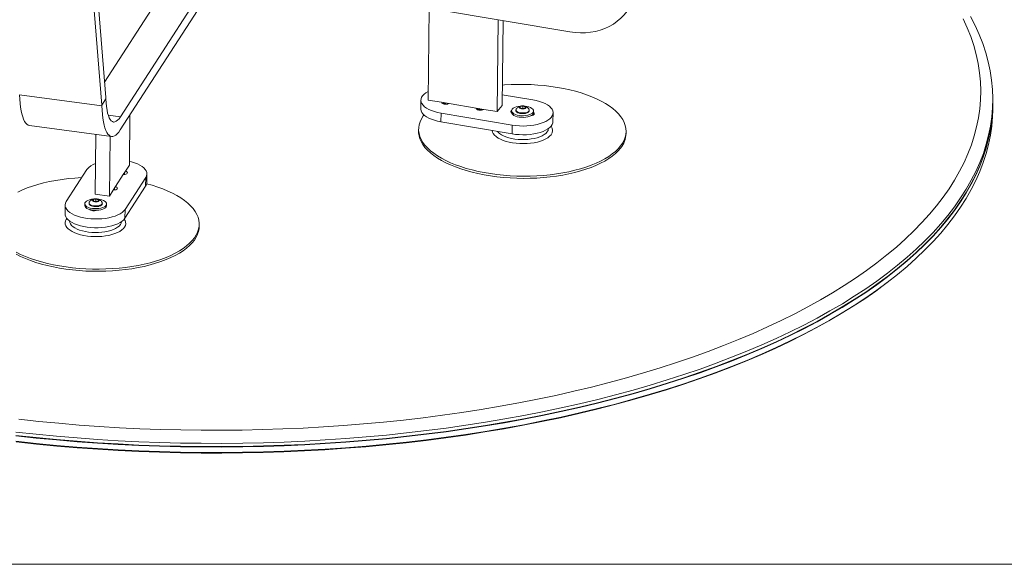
# Model space of a CAD drawing. Header units: millimetres. Extents: x 7 to 411, y 11 to 292.
# Tile 11 of 14: x 280 to 343, y 113 to 147. Entities that reach past the tile are written whole.
import ezdxf

# ---------------------------------------------------------------- set-up
doc = ezdxf.new("R2010")
doc.units = ezdxf.units.MM

msp = doc.modelspace()

# ---------------------------------------------------------------- linework, layer by layer
at = {"color": 7, "linetype": 'Continuous', "lineweight": 18}
for p, q in [((285.8832, 142.0516), (283.014, 177.8171)), ((282.7585, 177.4219), (285.634, 141.5787)), ((285.8051, 143.0258), (290.5693, 150.3941)), ((293.1785, 150.6978), (286.8122, 140.8518)), ((286.803, 140.0239), (293.1693, 149.8698)), ((315.1353, 146.1904), (293.2377, 149.8847)), ((306.206, 141.9026), (306.2701, 147.6861)), ((310.6106, 146.9538), (310.5464, 141.1703)), ((310.9195, 146.9017), (310.8601, 141.5514)), ((280.4565, 142.2333), (285.6357, 141.5361)), ((310.8677, 142.2372), (312.8036, 141.9106)), ((285.8898, 141.9744), (285.634, 141.5787)), ((285.634, 141.5787), (285.6357, 141.5361)), ((305.742, 141.8948), (305.7359, 141.3428)), ((307.0485, 141.7605), (306.206, 141.9026)), ((307.5337, 141.6786), (307.0485, 141.7605)), ((307.0636, 141.7579), (307.0632, 141.7142)), ((307.1953, 141.7357), (307.1368, 141.6646)), ((307.2126, 141.7328), (307.203, 141.6729)), ((309.2187, 141.3943), (307.5337, 141.6786)), ((310.8601, 141.5514), (310.5464, 141.1703)), ((312.0082, 141.4874), (311.9927, 141.4093)), ((312.0072, 141.4046), (312.0082, 141.4874)), ((312.1691, 141.5191), (312.0082, 141.4874)), ((312.1675, 141.3687), (312.1691, 141.5191)), ((312.3147, 141.4728), (312.1691, 141.5191)), ((312.2992, 141.3947), (312.3147, 141.4728)), ((341.7763, 141.2579), (341.7801, 141.6028)), ((341.7801, 141.6028), (341.7804, 141.629)), ((341.7804, 141.629), (341.7827, 141.836)), ((286.0422, 140.9555), (286.8122, 140.8518)), ((287.376, 137.8042), (287.411, 140.9642)), ((307.0053, 140.5277), (307.0114, 141.0796)), ((311.4966, 140.3229), (307.0114, 141.0796)), ((309.704, 141.3125), (309.2187, 141.3943)), ((309.2339, 141.3918), (309.2334, 141.3481)), ((309.3656, 141.3695), (309.307, 141.2984)), ((309.3828, 141.3666), (309.3732, 141.3067)), ((310.5464, 141.1703), (309.704, 141.3125)), ((311.459, 141.2279), (311.4578, 141.1244)), ((311.9927, 141.4093), (312.1382, 141.3629)), ((312.1382, 141.3629), (312.2992, 141.3947)), ((312.6859, 140.9142), (312.6859, 140.9182)), ((312.8424, 141.1091), (312.8435, 141.2126)), ((314.0669, 140.5435), (314.073, 141.0954)), ((281.073, 140.301), (286.2522, 139.6038)), ((311.4904, 139.771), (307.0053, 140.5277)), ((311.4904, 139.771), (311.4966, 140.3229)), ((285.268, 139.7363), (285.2262, 135.9721)), ((286.1558, 139.6168), (286.1141, 135.8526)), ((305.5996, 140.0716), (305.5981, 139.9336)), ((318.6742, 139.7886), (318.6758, 139.9265)), ((287.131, 137.4254), (287.376, 137.8042)), ((284.7038, 137.5275), (283.3998, 135.5108)), ((286.5001, 136.4496), (286.99, 137.2072)), ((286.99, 137.2072), (287.131, 137.4254)), ((287.0026, 137.2268), (287.0577, 137.2193)), ((287.0587, 137.3136), (287.0577, 137.2193)), ((287.0577, 137.2193), (287.086, 137.2148)), ((288.4703, 136.7052), (288.4764, 137.2572)), ((287.0992, 135.0128), (288.4032, 137.0295)), ((288.3971, 136.4776), (288.4032, 137.0295)), ((285.2262, 135.9721), (286.1141, 135.8526)), ((286.1141, 135.8526), (286.359, 136.2314)), ((286.359, 136.2314), (286.5001, 136.4496)), ((286.3717, 136.2509), (286.4267, 136.2435)), ((286.4278, 136.3377), (286.4267, 136.2435)), ((286.4267, 136.2435), (286.455, 136.239)), ((287.0931, 134.4609), (288.3971, 136.4776)), ((283.3266, 135.2831), (283.3204, 134.7312)), ((284.5584, 135.373), (284.5573, 135.2695)), ((285.1076, 135.6324), (285.0921, 135.5543)), ((285.0921, 135.5543), (285.2377, 135.508)), ((285.1067, 135.5497), (285.1076, 135.6324)), ((285.2686, 135.6642), (285.1076, 135.6324)), ((285.2377, 135.508), (285.3986, 135.5397)), ((285.2669, 135.5137), (285.2686, 135.6642)), ((285.4141, 135.6178), (285.2686, 135.6642)), ((285.3986, 135.5397), (285.4141, 135.6178)), ((285.9418, 135.2541), (285.9429, 135.3576)), ((285.0239, 134.9538), (285.0172, 134.9399)), ((285.126, 134.9553), (285.1536, 134.9475)), ((287.0931, 134.4609), (287.0992, 135.0128)), ((291.7714, 133.9331), (291.7729, 134.0711)), ((335.0922, 130.3828), (335.1597, 130.4343)), ((234.1379, 112.6613), (405.2401, 112.6613))]:
    msp.add_line(p, q, dxfattribs=at)
at = {"color": 7, "linetype": 'Continuous', "lineweight": 18, "flags": 128}
for points in [[(319.3168, 148.8669), (319.2491, 148.5695), (319.1563, 148.2822), (319.039, 148.0067), (318.8979, 147.7446), (318.7339, 147.4976), (318.548, 147.2673), (318.3413, 147.0549), (318.1151, 146.8619), (317.8708, 146.6895), (317.6099, 146.5386), (317.3341, 146.4102), (317.0449, 146.3052), (316.7443, 146.2242), (316.434, 146.1675), (316.116, 146.1358), (315.7922, 146.129), (315.4646, 146.1472), (315.1353, 146.1904)], [(340.3749, 147.1673), (340.6667, 146.6005), (340.925, 146.0308), (341.1496, 145.4586), (341.3404, 144.8844), (341.4972, 144.3084), (341.62, 143.7311), (341.7086, 143.1529), (341.763, 142.5742), (341.7831, 141.9953), (341.769, 141.4167), (341.7206, 140.8388), (341.638, 140.2619), (341.5213, 139.6865), (341.3704, 139.113), (341.1856, 138.5417), (340.9669, 137.973), (340.7145, 137.4074), (340.4286, 136.8452), (340.1093, 136.2868), (339.7569, 135.7326), (339.3716, 135.1829), (338.9538, 134.6382), (338.5036, 134.0987), (338.0213, 133.565), (337.5074, 133.0373), (336.9622, 132.516), (336.386, 132.0015), (335.7792, 131.4942), (335.1423, 130.9942), (334.4756, 130.5021), (333.7797, 130.0182), (333.0551, 129.5427), (332.3021, 129.076), (331.5214, 128.6185), (330.7134, 128.1704), (329.8788, 127.732), (329.018, 127.3037), (328.1318, 126.8857), (327.2206, 126.4783), (326.2851, 126.0819), (325.326, 125.6966), (324.3439, 125.3228), (323.3395, 124.9607), (322.3135, 124.6105), (321.2665, 124.2725), (320.1994, 123.9469), (319.1128, 123.634), (318.0074, 123.3339), (316.8841, 123.0468), (315.7435, 122.7731), (314.5866, 122.5128), (313.414, 122.266), (312.2266, 122.0331), (311.0252, 121.8142), (309.8106, 121.6093), (308.5837, 121.4187), (307.3452, 121.2425), (306.0961, 121.0807), (304.8371, 120.9336), (303.5693, 120.8012), (302.2933, 120.6835), (301.0102, 120.5808), (299.7207, 120.493), (298.4258, 120.4201), (297.1263, 120.3624), (295.8232, 120.3197), (294.5173, 120.2922), (293.2095, 120.2798), (291.9008, 120.2826), (290.592, 120.3005), (289.284, 120.3336), (287.9777, 120.3818), (286.674, 120.4451), (285.3738, 120.5234), (284.0781, 120.6167), (282.7876, 120.7249), (281.5032, 120.8479), (280.2259, 120.9858)], [(280.4091, 121.7979), (281.6667, 121.6622), (282.9313, 121.541), (284.202, 121.4345), (285.4778, 121.3426), (286.758, 121.2655), (288.0416, 121.2032), (289.3278, 121.1558), (290.6157, 121.1232), (291.9044, 121.1056), (293.193, 121.1029), (294.4806, 121.115), (295.7664, 121.1421), (297.0495, 121.1841), (298.329, 121.241), (299.604, 121.3127), (300.8736, 121.3991), (302.1371, 121.5003), (303.3934, 121.6162), (304.6418, 121.7466), (305.8813, 121.8914), (307.1113, 122.0507), (308.3307, 122.2242), (309.5387, 122.4119), (310.7347, 122.6136), (311.9176, 122.8292), (313.0867, 123.0585), (314.2413, 123.3014), (315.3804, 123.5577), (316.5034, 123.8273), (317.6095, 124.1099), (318.6978, 124.4054), (319.7677, 124.7135), (320.8185, 125.0341), (321.8493, 125.3669), (322.8596, 125.7117), (323.8485, 126.0682), (324.8155, 126.4363), (325.7599, 126.8157), (326.681, 127.206), (327.5781, 127.6071), (328.4508, 128.0187), (329.2983, 128.4404), (330.1201, 128.872), (330.9156, 129.3132), (331.6843, 129.7637), (332.4257, 130.2232), (333.1392, 130.6914), (333.8244, 131.1679), (334.4808, 131.6525), (335.1079, 132.1447), (335.7054, 132.6443), (336.2727, 133.1509), (336.8096, 133.6641), (337.3156, 134.1837), (337.7904, 134.7092), (338.2337, 135.2403), (338.6451, 135.7767), (339.0245, 136.3179), (339.3714, 136.8636), (339.6858, 137.4134), (339.9673, 137.967), (340.2158, 138.5239), (340.4312, 139.0839), (340.6132, 139.6464), (340.7617, 140.2111), (340.8767, 140.7776), (340.958, 141.3456), (341.0056, 141.9146), (341.0195, 142.4843), (340.9997, 143.0543), (340.9461, 143.6241), (340.8589, 144.1934), (340.738, 144.7618), (340.5836, 145.329), (340.3957, 145.8944), (340.1746, 146.4578), (339.9202, 147.0187)], [(318.3269, 139.012), (318.4503, 139.19), (318.5473, 139.3714), (318.6173, 139.5554), (318.6602, 139.7413), (318.6758, 139.9283), (318.6639, 140.1155), (318.6246, 140.3023), (318.5581, 140.4878), (318.4648, 140.6712), (318.3448, 140.8519), (318.1988, 141.0289), (318.0274, 141.2017), (317.8313, 141.3694), (317.6114, 141.5313), (317.3684, 141.6868), (317.1036, 141.8353), (316.8178, 141.976), (316.5125, 142.1084), (316.1888, 142.232), (315.8482, 142.3463), (315.4919, 142.4506), (315.1216, 142.5447), (314.7388, 142.6282), (314.345, 142.7006), (313.942, 142.7616), (313.5315, 142.8111), (313.1151, 142.8488), (312.6946, 142.8745), (312.2717, 142.8882), (311.8483, 142.8898), (311.4261, 142.8792), (311.0069, 142.8565), (310.8745, 142.8468)], [(280.4565, 142.2333), (280.4718, 141.954), (280.4944, 141.6918), (280.5243, 141.4483), (280.5612, 141.225), (280.605, 141.0233), (280.6553, 140.8443), (280.7119, 140.6893), (280.7743, 140.5591), (280.8423, 140.4546), (280.9153, 140.3764), (280.993, 140.325), (281.073, 140.301)], [(307.0114, 141.0796), (306.7982, 141.1222), (306.5976, 141.1757), (306.4126, 141.2394), (306.2458, 141.3123), (306.0998, 141.3935), (305.9765, 141.4816), (305.8779, 141.5754), (305.8053, 141.6736), (305.7599, 141.7747), (305.7422, 141.8772), (305.7526, 141.9797), (305.7909, 142.0806), (305.8564, 142.1786), (305.9484, 142.272), (306.0654, 142.3597), (306.2057, 142.4402), (306.212, 142.4434)], [(285.6357, 141.5361), (285.6509, 141.2569), (285.6736, 140.9947), (285.7035, 140.7512), (285.7404, 140.5278), (285.7841, 140.3261), (285.8345, 140.1471), (285.891, 139.9921), (285.9535, 139.8619), (286.0214, 139.7574), (286.0945, 139.6792), (286.1722, 139.6278), (286.2541, 139.6035), (286.3396, 139.6065), (286.4283, 139.6368), (286.5195, 139.694), (286.6128, 139.778), (286.7075, 139.8882), (286.803, 140.0239)], [(286.8122, 140.8518), (286.723, 140.7272), (286.6349, 140.6308), (286.5486, 140.5634), (286.4649, 140.5255), (286.3844, 140.5176), (286.3079, 140.5396), (286.236, 140.5915), (286.1693, 140.6726), (286.1084, 140.7824), (286.0538, 140.92), (286.006, 141.084), (285.9654, 141.2732), (285.9323, 141.4859), (285.9071, 141.7203), (285.8898, 141.9744)], [(307.0485, 141.7605), (307.0573, 141.7226), (307.0926, 141.6877), (307.1507, 141.6592), (307.2257, 141.6401), (307.3101, 141.6324), (307.3952, 141.6367), (307.4723, 141.6526), (307.5337, 141.6786)], [(307.2113, 141.7249), (307.203, 141.7101), (307.2032, 141.6723), (307.2287, 141.6397)], [(312.0385, 141.5233), (312.0139, 141.5215), (311.8801, 141.5043), (311.7575, 141.4755), (311.6509, 141.4363), (311.5648, 141.3882), (311.5028, 141.3332), (311.4673, 141.2736), (311.4598, 141.2118), (311.4806, 141.1504), (311.5288, 141.0918), (311.6025, 141.0385), (311.6988, 140.9926), (311.8135, 140.9561), (311.942, 140.9303), (312.0792, 140.9165), (312.2192, 140.915), (312.3565, 140.9261), (312.4854, 140.9492), (312.6006, 140.9834), (312.6974, 141.0273), (312.7719, 141.0791), (312.8209, 141.1367), (312.8209, 141.1367)], [(312.8036, 141.9106), (313.0169, 141.868), (313.2174, 141.8145), (313.4025, 141.7508), (313.5692, 141.6779), (313.7153, 141.5967), (313.8385, 141.5086), (313.9372, 141.4148), (314.0097, 141.3166), (314.0552, 141.2155), (314.0728, 141.113), (314.0625, 141.0105), (314.0242, 140.9096), (313.9586, 140.8116), (313.8666, 140.7182), (313.7497, 140.6305), (313.6093, 140.55), (313.4477, 140.4777), (313.2672, 140.4147), (313.0704, 140.362), (312.8602, 140.3202), (312.6396, 140.2901), (312.4119, 140.2721), (312.1803, 140.2663), (311.9483, 140.273), (311.7193, 140.2919), (311.4966, 140.3229)], [(312.2431, 141.3555), (312.1678, 141.3476), (312.0906, 141.3523), (312.0219, 141.369), (311.9711, 141.3955), (311.9448, 141.4281), (311.9468, 141.4624), (311.9767, 141.4939), (312.0306, 141.5182), (312.101, 141.5321), (312.1786, 141.5337), (312.2528, 141.5228), (312.3136, 141.5008), (312.3528, 141.4708), (312.3651, 141.4367), (312.3489, 141.4033), (312.3063, 141.3749), (312.2431, 141.3555)], [(312.8209, 141.1367), (312.8425, 141.1977), (312.8358, 141.2596), (312.8011, 141.3199), (312.7398, 141.3761), (312.6544, 141.426), (312.5484, 141.4674), (312.4261, 141.4987), (312.2926, 141.5186), (312.2914, 141.5188)], [(314.584, 122.2796), (315.741, 122.5399), (316.8815, 122.8136), (318.0048, 123.1007), (319.1102, 123.4008), (320.1968, 123.7137), (321.264, 124.0393), (322.3109, 124.3773), (323.3369, 124.7275), (324.3413, 125.0896), (325.3234, 125.4634), (326.2825, 125.8487), (327.218, 126.2451), (328.1292, 126.6525), (329.0154, 127.0705), (329.8762, 127.4988), (330.7108, 127.9372), (331.5188, 128.3853), (332.2995, 128.8428), (333.0525, 129.3095), (333.7772, 129.785), (334.4731, 130.2689), (335.1397, 130.761), (335.7766, 131.261), (336.3834, 131.7683), (336.9596, 132.2829), (337.5048, 132.8041), (338.0188, 133.3318), (338.501, 133.8655), (338.9512, 134.405), (339.3691, 134.9497), (339.7543, 135.4994), (340.1067, 136.0536), (340.426, 136.612), (340.7119, 137.1742), (340.9643, 137.7399), (341.183, 138.3085), (341.3678, 138.8798), (341.5187, 139.4534), (341.6355, 140.0287), (341.7181, 140.6056), (341.7664, 141.1835), (341.7801, 141.6028)], [(341.7804, 141.629), (341.7667, 141.2097), (341.7183, 140.6318), (341.6357, 140.055), (341.519, 139.4796), (341.3681, 138.906), (341.1833, 138.3347), (340.9646, 137.7661), (340.7122, 137.2004), (340.4263, 136.6382), (340.107, 136.0798), (339.7546, 135.5256), (339.3693, 134.9759), (338.9515, 134.4312), (338.5013, 133.8918), (338.019, 133.358), (337.5051, 132.8303), (336.9599, 132.3091), (336.3837, 131.7946), (335.7769, 131.2872), (335.14, 130.7873), (334.4733, 130.2952), (333.7774, 129.8112), (333.0528, 129.3357), (332.2998, 128.869), (331.5191, 128.4115), (330.7111, 127.9634), (329.8765, 127.525), (329.0157, 127.0967), (328.1295, 126.6787), (327.2183, 126.2714), (326.2828, 125.8749), (325.3237, 125.4896), (324.3416, 125.1158), (323.3372, 124.7537), (322.3112, 124.4035), (321.2643, 124.0655), (320.1971, 123.7399), (319.1105, 123.427), (318.0051, 123.1269), (316.8818, 122.8399), (315.7412, 122.5661), (314.5843, 122.3058)], [(280.2195, 120.4076), (281.4968, 120.2698), (282.7811, 120.1467), (284.0716, 120.0385), (285.3674, 119.9452), (286.6676, 119.8669), (287.9713, 119.8036), (289.2776, 119.7555), (290.5856, 119.7224), (291.8944, 119.7045), (293.2031, 119.7017), (294.5109, 119.7141), (295.8168, 119.7416), (297.1199, 119.7842), (298.4194, 119.842), (299.7143, 119.9148), (301.0037, 120.0026), (302.2869, 120.1054), (303.5629, 120.223), (304.8307, 120.3554), (306.0897, 120.5026), (307.3388, 120.6643), (308.5772, 120.8406), (309.8042, 121.0312), (311.0188, 121.236), (312.2202, 121.455), (313.4076, 121.6879), (314.5802, 121.9346), (315.7371, 122.1949), (316.8777, 122.4687), (318.001, 122.7557), (319.1063, 123.0558), (320.193, 123.3687), (321.2601, 123.6943), (322.3071, 124.0323), (323.3331, 124.3825), (324.3375, 124.7446), (325.3196, 125.1185), (326.2787, 125.5037), (327.2142, 125.9002), (328.1253, 126.3075), (329.0116, 126.7255), (329.8724, 127.1538), (330.707, 127.5922), (331.515, 128.0403), (332.2957, 128.4979), (333.0487, 128.9645), (333.7733, 129.44), (334.4692, 129.924), (335.1359, 130.4161), (335.7728, 130.916), (336.3796, 131.4234), (336.9558, 131.9379), (337.501, 132.4592), (338.0149, 132.9869), (338.4971, 133.5206), (338.9474, 134.06), (339.3652, 134.6047), (339.7505, 135.1544), (340.1029, 135.7086), (340.4222, 136.267), (340.7081, 136.8293), (340.9605, 137.3949), (341.1792, 137.9636), (341.364, 138.5348), (341.5149, 139.1084), (341.6316, 139.6838), (341.7142, 140.2606), (341.7626, 140.8386), (341.7763, 141.2579)], [(305.9312, 140.9635), (305.8835, 140.8976), (305.7733, 140.7178), (305.6897, 140.535), (305.6332, 140.35), (305.604, 140.1635), (305.6021, 139.9763), (305.6277, 139.7891), (305.6806, 139.6029), (305.7606, 139.4183), (305.8673, 139.2362), (306.0003, 139.0573), (306.1591, 138.8823), (306.3429, 138.712), (306.5511, 138.5471), (306.7827, 138.3883), (307.0367, 138.2362), (307.3121, 138.0915), (307.6078, 137.9549), (307.9225, 137.8268), (308.2549, 137.7078), (308.6035, 137.5985), (308.967, 137.4992), (309.3437, 137.4103), (309.7322, 137.3324), (310.1308, 137.2656), (310.5378, 137.2103), (310.9515, 137.1667), (311.3702, 137.135), (311.792, 137.1153), (312.2154, 137.1077), (312.6384, 137.1122), (313.0593, 137.1288), (313.4764, 137.1574), (313.8878, 137.198), (314.2919, 137.2504), (314.687, 137.3142), (315.0714, 137.3893), (315.4434, 137.4754), (315.8016, 137.572), (316.1445, 137.6789), (316.4705, 137.7954), (316.7783, 137.9212), (317.0667, 138.0557), (317.3344, 138.1984), (317.5804, 138.3486), (317.8034, 138.5058), (318.0028, 138.6692), (318.1775, 138.8382), (318.3269, 139.012)], [(307.0053, 140.5277), (306.7921, 140.5702), (306.5915, 140.6238), (306.4065, 140.6875), (306.2397, 140.7604), (306.0936, 140.8415), (305.9704, 140.9296), (305.8718, 141.0235), (305.7992, 141.1217), (305.7538, 141.2228), (305.7361, 141.3253), (305.7359, 141.3428)], [(309.2187, 141.3943), (309.2275, 141.3565), (309.2628, 141.3216), (309.3209, 141.2931), (309.396, 141.274), (309.4803, 141.2662), (309.5654, 141.2705), (309.6426, 141.2865), (309.704, 141.3125)], [(309.3815, 141.3587), (309.3732, 141.344), (309.3734, 141.3062), (309.3989, 141.2735)], [(311.4667, 141.2719), (311.4267, 141.2388), (311.4085, 141.1972), (311.4205, 141.1548), (311.4579, 141.1183)], [(311.4578, 141.1244), (311.4586, 141.1083), (311.4794, 141.0469), (311.5277, 140.9883), (311.6014, 140.935), (311.6976, 140.8891), (311.8123, 140.8526), (311.9409, 140.8268), (312.078, 140.813), (312.2181, 140.8115), (312.3554, 140.8226), (312.4843, 140.8457), (312.5995, 140.8799), (312.6963, 140.9238), (312.7707, 140.9756), (312.8197, 141.0332)], [(311.7332, 141.2635), (311.7342, 141.2897), (311.7459, 141.3198)], [(312.329, 141.1003), (312.2246, 141.0866), (312.1153, 141.0855), (312.0085, 141.0969), (311.9114, 141.1201), (311.8307, 141.1535), (311.7719, 141.1948), (311.739, 141.2413), (311.7332, 141.2635)], [(312.5701, 141.2541), (312.5694, 141.2499), (312.5457, 141.2029), (312.4952, 141.1604), (312.4213, 141.1254), (312.329, 141.1003)], [(312.5588, 141.3105), (312.5646, 141.2983), (312.5701, 141.2541)], [(312.6756, 140.9128), (312.7568, 140.9294), (312.827, 140.9579), (312.8735, 140.9947), (312.8916, 141.0363), (312.8797, 141.0787), (312.8424, 141.1151)], [(312.8197, 141.0332), (312.8414, 141.0942), (312.8424, 141.1091)], [(314.0669, 140.5435), (314.0563, 140.4585), (314.0181, 140.3576), (313.9525, 140.2597), (313.8605, 140.1662), (313.7435, 140.0786), (313.6032, 139.998), (313.4416, 139.9257), (313.2611, 139.8628), (313.0643, 139.81), (312.8541, 139.7683), (312.6335, 139.7382), (312.4057, 139.7201), (312.1742, 139.7144), (311.9422, 139.721), (311.7132, 139.74), (311.4904, 139.771)], [(305.5981, 139.9336), (305.6006, 139.8383), (305.6262, 139.6512), (305.6791, 139.4649), (305.7591, 139.2803), (305.8658, 139.0982), (305.9988, 138.9193), (306.1576, 138.7443), (306.3414, 138.574), (306.5496, 138.4091), (306.7811, 138.2503), (307.0352, 138.0982), (307.3106, 137.9536), (307.6063, 137.8169), (307.921, 137.6888), (308.2533, 137.5698), (308.602, 137.4605), (308.9654, 137.3612), (309.3422, 137.2724), (309.7307, 137.1944), (310.1293, 137.1276), (310.5362, 137.0723), (310.9499, 137.0287), (311.3686, 136.997), (311.7905, 136.9773), (312.2139, 136.9697), (312.6369, 136.9742), (313.0578, 136.9908), (313.4749, 137.0195), (313.8863, 137.06), (314.2904, 137.1124), (314.6855, 137.1762), (315.0698, 137.2513), (315.4419, 137.3374), (315.8001, 137.434), (316.1429, 137.5409), (316.4689, 137.6574), (316.7768, 137.7832), (317.0652, 137.9178), (317.3329, 138.0604), (317.5788, 138.2106), (317.8019, 138.3678), (318.0012, 138.5312), (318.176, 138.7002), (318.3254, 138.874)], [(313.9442, 139.711), (313.8568, 139.6175), (313.7445, 139.5295), (313.6087, 139.4484), (313.4514, 139.3753), (313.275, 139.3114), (313.082, 139.2574), (312.8752, 139.2143), (312.6577, 139.1826), (312.4326, 139.1628), (312.2031, 139.1552), (311.9728, 139.1599), (311.7448, 139.1769), (311.5226, 139.2058), (311.3093, 139.2463), (311.1081, 139.2978), (310.922, 139.3595), (310.7535, 139.4306), (310.6053, 139.5099), (310.4794, 139.5964), (310.3776, 139.6887), (310.3016, 139.7856), (310.2523, 139.8855), (310.2308, 139.9835)], [(310.5791, 139.9247), (310.6127, 139.8834), (310.7025, 139.7985), (310.816, 139.7191), (310.9511, 139.6466), (311.1058, 139.5822), (311.2774, 139.5268), (311.4632, 139.4815), (311.6601, 139.447), (311.8648, 139.4237), (312.0741, 139.4122), (312.2844, 139.4126), (312.4924, 139.4249), (312.6945, 139.4489), (312.8875, 139.4842), (313.0683, 139.5302), (313.2338, 139.5862), (313.3813, 139.6512), (313.5084, 139.7242), (313.613, 139.804), (313.6935, 139.8892)], [(288.4032, 137.0295), (288.4531, 137.1293), (288.4753, 137.2313), (288.4694, 137.334), (288.4357, 137.4359), (288.3744, 137.5355), (288.2867, 137.6314), (288.1736, 137.7221), (288.037, 137.8063), (287.8786, 137.8828), (287.701, 137.9505), (287.5067, 138.0085), (287.3786, 138.0392)], [(287.131, 137.4254), (287.1952, 137.3996), (287.2381, 137.3664), (287.2555, 137.329), (287.2455, 137.2914), (287.2091, 137.2574), (287.1502, 137.2303), (287.0745, 137.213), (286.99, 137.2072)], [(284.3738, 137.0171), (284.3642, 137.0166), (283.9465, 136.9894), (283.5343, 136.9503), (283.1293, 136.8993), (282.733, 136.8369), (282.3473, 136.7631), (281.9736, 136.6784), (281.6136, 136.583), (281.2689, 136.4774), (280.9407, 136.362), (280.6306, 136.2373), (280.3398, 136.1038)], [(291.6231, 134.7021), (291.5196, 134.8846), (291.3898, 135.0639), (291.2341, 135.2394), (291.0532, 135.4103), (290.848, 135.5759), (290.6192, 135.7355), (290.3679, 135.8884), (290.095, 136.034), (289.8017, 136.1717), (289.4892, 136.3009), (289.159, 136.421), (288.8122, 136.5315), (288.4617, 136.6291)], [(286.5001, 136.4496), (286.5643, 136.4238), (286.6072, 136.3906), (286.6245, 136.3532), (286.6145, 136.3156), (286.5782, 136.2815), (286.5192, 136.2545), (286.4436, 136.2372), (286.359, 136.2314)], [(283.3998, 135.5108), (283.3499, 135.411), (283.3277, 135.309), (283.3336, 135.2063), (283.3673, 135.1044), (283.4286, 135.0048), (283.5163, 134.909), (283.6294, 134.8183), (283.7661, 134.734), (283.9244, 134.6575), (284.102, 134.5898), (284.2963, 134.5319), (284.5046, 134.4846), (284.7237, 134.4486), (284.9505, 134.4245), (285.1817, 134.4127), (285.4138, 134.4132), (285.6436, 134.4261), (285.8676, 134.4511), (286.0825, 134.488), (286.2854, 134.5362), (286.4731, 134.595), (286.643, 134.6634), (286.7926, 134.7406), (286.9196, 134.8254), (287.0224, 134.9166), (287.0992, 135.0128)], [(284.5573, 135.2695), (284.558, 135.2534), (284.5788, 135.192), (284.6271, 135.1334), (284.7008, 135.0801), (284.797, 135.0342), (284.9118, 134.9976), (285.0403, 134.9719), (285.1774, 134.958), (285.3175, 134.9566), (285.4548, 134.9676), (285.5837, 134.9908), (285.6989, 135.025), (285.7957, 135.0689), (285.8701, 135.1207), (285.9192, 135.1782)], [(285.138, 135.6683), (285.1133, 135.6665), (284.9796, 135.6494), (284.8569, 135.6206), (284.7503, 135.5813), (284.6643, 135.5332), (284.6022, 135.4783), (284.5667, 135.4187), (284.5592, 135.3569), (284.58, 135.2954), (284.6282, 135.2369), (284.702, 135.1836), (284.7982, 135.1377), (284.9129, 135.1011), (285.0415, 135.0754), (285.1786, 135.0615), (285.3187, 135.0601), (285.4559, 135.0711), (285.5848, 135.0942), (285.7, 135.1284), (285.7968, 135.1723), (285.8713, 135.2241), (285.9203, 135.2817), (285.9203, 135.2817)], [(284.8326, 135.4086), (284.8336, 135.4347), (284.8453, 135.4648)], [(285.4284, 135.2453), (285.3241, 135.2317), (285.2147, 135.2305), (285.1079, 135.242), (285.0108, 135.2652), (284.9301, 135.2986), (284.8713, 135.3399), (284.8384, 135.3863), (284.8326, 135.4086)], [(285.3425, 135.5005), (285.2673, 135.4926), (285.1901, 135.4974), (285.1214, 135.5141), (285.0705, 135.5405), (285.0443, 135.5731), (285.0463, 135.6075), (285.0762, 135.6389), (285.13, 135.6632), (285.2004, 135.6771), (285.278, 135.6787), (285.3522, 135.6678), (285.413, 135.6459), (285.4522, 135.6158), (285.4646, 135.5818), (285.4483, 135.5483), (285.4057, 135.52), (285.3425, 135.5005)], [(285.9203, 135.2817), (285.9419, 135.3427), (285.9353, 135.4046), (285.9006, 135.465), (285.8392, 135.5212), (285.7538, 135.571), (285.6478, 135.6125), (285.5256, 135.6438), (285.392, 135.6637), (285.3908, 135.6638)], [(285.6695, 135.3991), (285.6688, 135.395), (285.6451, 135.348), (285.5946, 135.3055), (285.5207, 135.2705), (285.4284, 135.2453)], [(285.6582, 135.4556), (285.664, 135.4434), (285.6695, 135.3991)], [(280.2357, 132.3251), (280.5189, 132.1834), (280.8219, 132.0499), (281.1435, 131.9252), (281.4822, 131.8098), (281.8366, 131.7042), (282.2053, 131.6088), (282.5867, 131.5241), (282.9792, 131.4503), (283.3811, 131.3879), (283.7909, 131.337), (284.2066, 131.2979), (284.6267, 131.2707), (285.0494, 131.2555), (285.4728, 131.2525), (285.8953, 131.2616), (286.3149, 131.2828), (286.7301, 131.316), (287.1389, 131.361), (287.5398, 131.4177), (287.931, 131.4859), (288.3109, 131.5652), (288.6779, 131.6553), (289.0305, 131.7559), (289.3671, 131.8664), (289.6864, 131.9865), (289.987, 132.1157), (290.2677, 132.2534), (290.5273, 132.399), (290.7647, 132.5519), (290.9789, 132.7115), (291.169, 132.8771), (291.3342, 133.048), (291.4739, 133.2235), (291.5873, 133.4029), (291.6741, 133.5854), (291.734, 133.7702), (291.7665, 133.9566), (291.7717, 134.1437), (291.7494, 134.3309), (291.6998, 134.5173), (291.6231, 134.7021), (291.6231, 134.7021)], [(283.3204, 134.7312), (283.3274, 134.6543), (283.3612, 134.5524), (283.4224, 134.4529), (283.5102, 134.357), (283.6233, 134.2663), (283.7599, 134.1821), (283.9182, 134.1056), (284.0959, 134.0378), (284.2902, 133.9799), (284.4985, 133.9326), (284.7176, 133.8967), (284.9444, 133.8726), (285.1755, 133.8607), (285.4077, 133.8612), (285.6374, 133.8741), (285.8614, 133.8992), (286.0764, 133.9361), (286.2793, 133.9843), (286.467, 134.043), (286.6369, 134.1115), (286.7865, 134.1887), (286.9135, 134.2735), (287.0162, 134.3647), (287.0931, 134.4609)], [(285.0159, 134.9758), (285.0235, 134.9545), (285.0383, 134.9367)], [(285.0174, 134.9755), (285.0236, 134.9614), (285.0482, 134.9354)], [(285.1536, 134.9475), (285.1861, 134.9402), (285.2176, 134.9363)], [(285.9192, 135.1782), (285.9408, 135.2392), (285.9418, 135.2541)], [(287.0443, 134.3956), (287.0994, 134.3066), (287.1348, 134.2056), (287.1425, 134.1037), (287.1223, 134.0024), (287.0747, 133.9031), (287.0002, 133.8074), (286.8999, 133.7165), (286.7754, 133.6319), (286.6284, 133.5547), (286.4611, 133.4862), (286.2759, 133.4272), (286.0755, 133.3786), (285.8629, 133.3413), (285.6411, 133.3156), (285.4134, 133.302), (285.1831, 133.3006), (284.9535, 133.3116), (284.7281, 133.3347), (284.51, 133.3696), (284.3025, 133.4157), (284.1086, 133.4725), (283.9311, 133.5391), (283.7727, 133.6145), (283.6355, 133.6976), (283.5217, 133.7872), (283.4329, 133.882), (283.3703, 133.9806), (283.3349, 134.0816), (283.3272, 134.1836), (283.3474, 134.2849), (283.3951, 134.3841), (283.4337, 134.4385)], [(283.5947, 134.287), (283.5949, 134.2802), (283.6131, 134.1873), (283.6579, 134.096), (283.7286, 134.0078), (283.824, 133.924), (283.9427, 133.8462), (284.0826, 133.7754), (284.2414, 133.713), (284.4166, 133.6599), (284.6053, 133.6171), (284.8043, 133.5851), (285.0104, 133.5646), (285.2202, 133.5558), (285.4303, 133.559), (285.6372, 133.574), (285.8375, 133.6007), (286.0279, 133.6385), (286.2054, 133.6869), (286.3669, 133.7451), (286.5099, 133.812), (286.632, 133.8867), (286.7311, 133.9679), (286.8057, 134.0542), (286.8545, 134.1443), (286.8768, 134.2366), (286.8776, 134.2472)], [(280.2342, 132.1871), (280.5174, 132.0454), (280.8204, 131.9119), (281.1419, 131.7872), (281.4806, 131.6718), (281.8351, 131.5662), (282.2037, 131.4709), (282.5851, 131.3861), (282.9776, 131.3124), (283.3796, 131.2499), (283.7893, 131.199), (284.2051, 131.1599), (284.6252, 131.1327), (285.0479, 131.1175), (285.4713, 131.1145), (285.8937, 131.1236), (286.3134, 131.1448), (286.7285, 131.178), (287.1374, 131.223), (287.5383, 131.2798), (287.9295, 131.3479), (288.3094, 131.4272), (288.6764, 131.5173), (289.0289, 131.6179), (289.3656, 131.7284), (289.6849, 131.8486), (289.9855, 131.9777), (290.2662, 132.1154), (290.5258, 132.261), (290.7632, 132.4139), (290.9774, 132.5735), (291.1675, 132.7391), (291.3327, 132.91), (291.4723, 133.0855), (291.5858, 133.2649), (291.6726, 133.4474), (291.7324, 133.6322), (291.765, 133.8186), (291.7714, 133.9331)], [(335.0922, 130.3828), (335.0684, 130.3646), (334.4028, 129.8733), (333.708, 129.3901), (332.9844, 128.9153), (332.2326, 128.4494), (331.4531, 127.9925), (330.6463, 127.5451), (329.813, 127.1074), (328.9536, 126.6797), (328.0687, 126.2624), (327.1589, 125.8557), (326.2249, 125.4598), (325.2672, 125.0752), (324.2867, 124.7019), (323.2838, 124.3403), (322.2594, 123.9907), (321.214, 123.6532), (320.1485, 123.3281), (319.0635, 123.0157), (317.9599, 122.716), (316.8383, 122.4295), (315.6995, 122.1561), (314.5443, 121.8962), (313.3736, 121.6499), (312.188, 121.4173), (310.9884, 121.1987), (309.7757, 120.9942), (308.5506, 120.8038), (307.3141, 120.6279), (306.0669, 120.4664), (304.8099, 120.3195), (303.544, 120.1872), (302.27, 120.0698), (300.9888, 119.9672), (299.7013, 119.8795), (298.4084, 119.8068), (297.1109, 119.7491), (295.8098, 119.7066), (294.5059, 119.6791), (293.2002, 119.6667), (291.8934, 119.6695), (290.5866, 119.6874), (289.2806, 119.7204), (287.9764, 119.7685), (286.6747, 119.8317), (285.3765, 119.9099), (284.0827, 120.003), (282.7942, 120.1111), (281.5119, 120.2339), (280.2366, 120.3715)], [(280.2234, 120.7526), (281.5006, 120.6147), (282.785, 120.4917), (284.0755, 120.3835), (285.3712, 120.2902), (286.6714, 120.2119), (287.9751, 120.1486), (289.2814, 120.1004), (290.5894, 120.0673), (291.8982, 120.0494), (293.2069, 120.0466), (294.5147, 120.059), (295.8206, 120.0866), (297.1237, 120.1292), (298.4232, 120.187), (299.7181, 120.2598), (301.0076, 120.3476), (302.2907, 120.4503), (303.5667, 120.568), (304.8346, 120.7004), (306.0935, 120.8475), (307.3426, 121.0093), (308.5811, 121.1855), (309.808, 121.3761), (311.0226, 121.581), (312.224, 121.7999), (313.4114, 122.0329), (314.584, 122.2796)], [(314.5843, 122.3058), (313.4117, 122.0591), (312.2243, 121.8262), (311.0229, 121.6072), (309.8083, 121.4024), (308.5814, 121.2117), (307.3429, 121.0355), (306.0938, 120.8738), (304.8348, 120.7266), (303.567, 120.5942), (302.291, 120.4765), (301.0079, 120.3738), (299.7184, 120.286), (298.4235, 120.2132), (297.124, 120.1554), (295.8209, 120.1128), (294.515, 120.0852), (293.2072, 120.0729), (291.8985, 120.0756), (290.5897, 120.0936), (289.2817, 120.1266), (287.9754, 120.1748), (286.6717, 120.2381), (285.3715, 120.3164), (284.0758, 120.4097), (282.7853, 120.5179), (281.5009, 120.641), (280.2237, 120.7788)]]:
    msp.add_lwpolyline(points, dxfattribs=at)
at = {"color": 7, "linetype": 'Continuous', "lineweight": 18}
for centre, radius, start, end in [((307.4048, 141.8791), 0.238, 218.197832, 276.746618), ((309.575, 141.513), 0.238, 218.197832, 276.746618), ((313.6169, 139.9829), 0.4255, 320.28518, 39.277282), ((313.4024, 140.1323), 0.3792, 320.132121, 355.686881), ((317.1607, 139.8421), 1.5144, 320.265317, 357.97355), ((285.615, 136.8221), 1.1523, 108.582364, 142.256634), ((286.8926, 137.1188), 0.1536, 35.407127, 44.741955), ((288.0521, 136.7142), 0.4183, 325.552177, 358.774303), ((286.262, 136.1433), 0.1531, 35.401053, 44.431957), ((285.1321, 135.4308), 0.5062, 234.293579, 290.372994), ((285.2419, 135.3609), 0.4217, 250.043055, 269.313593), ((285.2514, 135.4361), 0.4902, 255.469411, 272.449033)]:
    msp.add_arc(centre, radius, start, end, dxfattribs=at)
msp.add_ellipse((286.8257, 144.0284), major_axis=(0.3588, 3.522), ratio=0.2562048, start_param=2.1925919, end_param=2.2193048, dxfattribs=at)
for points, knots in [([(312.1496, 141.5338), (312.1299, 141.5341), (312.0762, 141.5351), (311.994, 141.5161), (311.9078, 141.4807), (311.8347, 141.4298), (311.7803, 141.3763), (311.7578, 141.3358), (311.7497, 141.3213)], [0, 0, 0, 0, 0.1232, 0.3355452, 0.5261422, 0.7094555, 0.8958106, 1, 1, 1, 1]), ([(312.5557, 141.3117), (312.5512, 141.3211), (312.5347, 141.3551), (312.4915, 141.4039), (312.4305, 141.4555), (312.3603, 141.4947), (312.281, 141.5216), (312.2141, 141.5355), (312.1738, 141.5343), (312.1641, 141.534)], [0, 0, 0, 0, 0.0659851, 0.2389354, 0.4061096, 0.5726848, 0.746606, 0.9386712, 1, 1, 1, 1]), ([(311.7319, 141.2438), (311.7317, 141.2394), (311.7308, 141.2175), (311.7537, 141.1807), (311.7957, 141.138), (311.8595, 141.1012), (311.9411, 141.072), (312.0357, 141.0528), (312.1362, 141.0447), (312.2342, 141.0471), (312.2937, 141.0569), (312.3217, 141.0614)], [0, 0, 0, 0, 0.0278647, 0.1381897, 0.2523586, 0.377522, 0.5064691, 0.6342217, 0.7610502, 0.8875981, 1, 1, 1, 1]), ([(312.3217, 141.0614), (312.3375, 141.0649), (312.3838, 141.0751), (312.4518, 141.0999), (312.5152, 141.1374), (312.5544, 141.1816), (312.5744, 141.2159), (312.573, 141.2333), (312.573, 141.2338)], [0, 0, 0, 0, 0.1203461, 0.3520002, 0.5874866, 0.7998805, 0.99406, 1, 1, 1, 1]), ([(284.8314, 135.3888), (284.8312, 135.3844), (284.8303, 135.3626), (284.8531, 135.3258), (284.8951, 135.2831), (284.9589, 135.2462), (285.0406, 135.2171), (285.1351, 135.1978), (285.2356, 135.1898), (285.3336, 135.1922), (285.3931, 135.2019), (285.4211, 135.2065)], [0, 0, 0, 0, 0.0278647, 0.1381897, 0.2523586, 0.377522, 0.5064691, 0.6342217, 0.7610502, 0.8875981, 1, 1, 1, 1]), ([(285.249, 135.6788), (285.2293, 135.6792), (285.1756, 135.6801), (285.0934, 135.6611), (285.0073, 135.6257), (284.9341, 135.5749), (284.8797, 135.5214), (284.8572, 135.4809), (284.8491, 135.4663)], [0, 0, 0, 0, 0.1232, 0.3355452, 0.5261422, 0.7094555, 0.8958106, 1, 1, 1, 1]), ([(285.6551, 135.4567), (285.6506, 135.4661), (285.6341, 135.5002), (285.591, 135.5489), (285.5299, 135.6005), (285.4598, 135.6398), (285.3804, 135.6666), (285.3135, 135.6806), (285.2733, 135.6793), (285.2635, 135.679)], [0, 0, 0, 0, 0.0659851, 0.2389354, 0.4061096, 0.5726848, 0.746606, 0.9386712, 1, 1, 1, 1]), ([(285.4211, 135.2065), (285.4369, 135.21), (285.4832, 135.2201), (285.5512, 135.245), (285.6147, 135.2824), (285.6538, 135.3267), (285.6738, 135.3609), (285.6724, 135.3783), (285.6724, 135.3788)], [0, 0, 0, 0, 0.1203461, 0.3520002, 0.5874866, 0.7998805, 0.99406, 1, 1, 1, 1])]:
    msp.add_open_spline(points, degree=3, knots=knots, dxfattribs=at)

doc.saveas('drawing.dxf')
